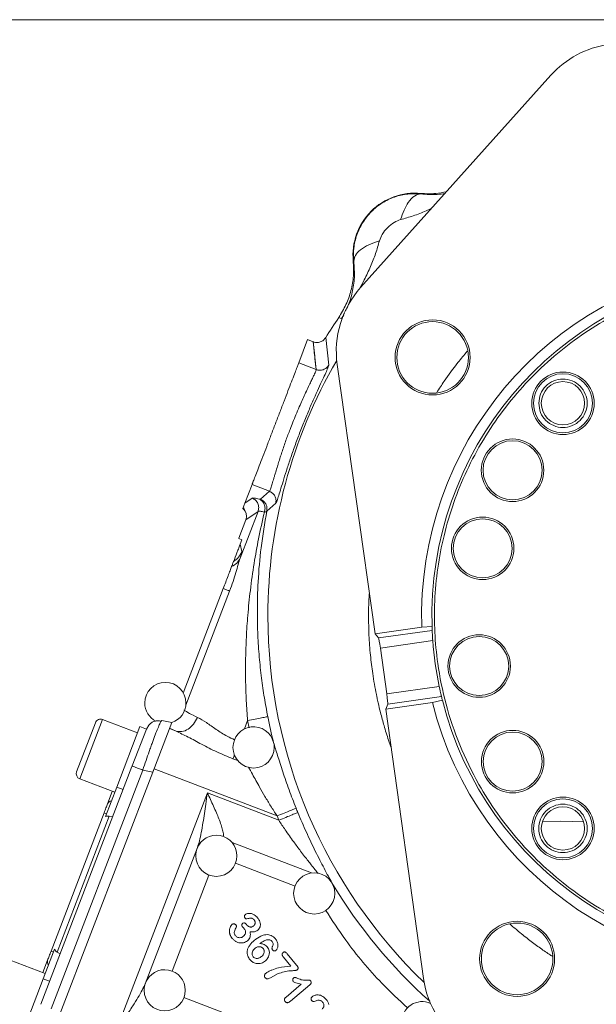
# Model space of a CAD drawing. Header units: inches. Extents: x 0.3 to 33.9, y 0.2 to 21.7.
# Tile 16 of 23: x 20.7 to 24, y 8.7 to 14.4. Entities that reach past the tile are written whole.
import ezdxf

# ---------------------------------------------------------------- set-up
doc = ezdxf.new("R2010")
doc.units = ezdxf.units.IN
doc.header["$MEASUREMENT"] = 0
doc.layers.add('SLD-0', color=7, linetype='Continuous', lineweight=15)
doc.styles.add('SLDTEXTSTYLE0', font='TXT', dxfattribs={"width": 0.75})
doc.dimstyles.new('SLDDIMSTYLE0', dxfattribs={"dimtxt": 0.25, "dimasz": 0.13, "dimexe": 0, "dimexo": 0.0625, "dimgap": 0.0625, "dimtad": 0, "dimtih": 1, "dimtoh": 1, "dimdec": 4, "dimrnd": 1e-09, "dimzin": 12, "dimdsep": 46, "dimtxsty": 'SLDTEXTSTYLE0', "dimsah": 1, "dimcen": 0.09, "dimadec": 0, "dimazin": 3, "dimtfac": 1, "dimtdec": 4, "dimtofl": 0, "dimtmove": 0, "dimatfit": 3, "dimfxl": 1, "dimfrac": 2, "dimtolj": 1, "dimtzin": 12, "dimarcsym": 0})
doc.dimstyles.new('SLDDIMSTYLE1', dxfattribs={"dimtxt": 0.25, "dimasz": 0.13, "dimexe": 0, "dimexo": 0.0625, "dimgap": 0.0625, "dimtad": 0, "dimtih": 1, "dimtoh": 1, "dimdec": 4, "dimrnd": 1e-09, "dimzin": 12, "dimdsep": 46, "dimtxsty": 'SLDTEXTSTYLE0', "dimsah": 1, "dimcen": 0.09, "dimadec": 0, "dimazin": 3, "dimtfac": 1, "dimtdec": 4, "dimtmove": 0, "dimatfit": 0, "dimfxl": 1, "dimfrac": 2, "dimtolj": 1, "dimtzin": 12, "dimarcsym": 0})

# ---------------------------------------------------------------- blocks, each defined once
blk = doc.blocks.new('*D9')
at = {"layer": 'SLD-0'}
for p, q in [((28.133, 10.9058), (28.133, 2.8465)), ((23.803, 6.9007), (23.803, 2.8465)), ((25.4889, 3.0083), (25.4381, 3.0083)), ((25.4381, 3.0083), (25.4381, 2.6114)), ((26.4471, 3.0083), (26.4979, 3.0083)), ((26.4979, 3.0083), (26.4979, 2.6114)), ((23.803, 2.9715), (25.3494, 2.9715)), ((28.133, 2.9715), (26.5867, 2.9715)), ((25.4381, 2.6114), (25.4889, 2.6114)), ((26.4979, 2.6114), (26.4471, 2.6114))]:
    blk.add_line(p, q, dxfattribs=at)
for points in [[(23.803, 2.9715), (23.933, 2.9515), (23.933, 2.9915)], [(28.133, 2.9715), (28.003, 2.9915), (28.003, 2.9515)]]:
    blk.add_solid(points, dxfattribs=at)
at = {"layer": 'SLD-0', "char_height": 0.25, "attachment_point": 1, "style": 'SLDTEXTSTYLE0'}
for s, insert in [('4.33', (25.5432, 3.3813, 0.0039)), ('110.0', (25.5524, 2.9337, 0.0039))]:
    blk.add_mtext(s, dxfattribs=dict(at, insert=insert))
blk = doc.blocks.new('*D10')
at = {"layer": 'SLD-0'}
for p, q in [((25.0977, 14.4261), (17.5523, 14.4261)), ((17.6773, 14.4261), (17.6773, 10.3695)), ((17.1982, 9.9954), (17.1474, 9.9954)), ((17.1474, 9.9954), (17.1474, 9.5986)), ((18.1564, 9.9954), (18.2072, 9.9954)), ((18.2072, 9.9954), (18.2072, 9.5986)), ((17.1474, 9.5986), (17.1982, 9.5986)), ((18.2072, 9.5986), (18.1564, 9.5986)), ((17.6773, 5.4912), (17.6773, 9.5478)), ((23.753, 5.4912), (17.5523, 5.4912))]:
    blk.add_line(p, q, dxfattribs=at)
for points in [[(17.6773, 14.4261), (17.6573, 14.2961), (17.6973, 14.2961)], [(17.6773, 5.4912), (17.6973, 5.6212), (17.6573, 5.6212)]]:
    blk.add_solid(points, dxfattribs=at)
at = {"layer": 'SLD-0', "char_height": 0.25, "attachment_point": 1, "style": 'SLDTEXTSTYLE0'}
for s, insert in [('8.93', (17.2525, 10.3685, 0.0039)), ('226.9', (17.2617, 9.9208, 0.0039))]:
    blk.add_mtext(s, dxfattribs=dict(at, insert=insert))
blk = doc.blocks.new('*D14')
at = {"layer": 'SLD-0'}
for p, q in [((25.053, 10.9058), (25.053, 4.9725)), ((23.803, 6.9007), (23.803, 4.9725)), ((24.0413, 5.1343), (23.9905, 5.1343)), ((23.9905, 5.1343), (23.9905, 4.7374)), ((24.8148, 5.1343), (24.8655, 5.1343)), ((24.8655, 5.1343), (24.8655, 4.7374)), ((23.803, 5.0975), (23.553, 5.0975)), ((25.053, 5.0975), (25.303, 5.0975)), ((23.9905, 4.7374), (24.0413, 4.7374)), ((24.8655, 4.7374), (24.8148, 4.7374))]:
    blk.add_line(p, q, dxfattribs=at)
for points in [[(23.803, 5.0975), (23.673, 5.1175), (23.673, 5.0775)], [(25.053, 5.0975), (25.183, 5.0775), (25.183, 5.1175)]]:
    blk.add_solid(points, dxfattribs=at)
at = {"layer": 'SLD-0', "char_height": 0.25, "attachment_point": 1, "style": 'SLDTEXTSTYLE0'}
for s, insert in [('1.25', (24.0032, 5.5073, -1.4942)), ('31.8', (24.1048, 5.0597, -1.4942))]:
    blk.add_mtext(s, dxfattribs=dict(at, insert=insert))

msp = doc.modelspace()

# ---------------------------------------------------------------- linework, layer by layer
at = {"color": 7, "linetype": 'Continuous', "lineweight": 15}
for p, q in [((22.63657, 12.86624), (23.74514, 14.10272)), ((22.98775, 13.41492), (22.98793, 13.41174)), ((22.59706, 13.02086), (22.59388, 13.02104)), ((22.51788, 12.68947), (22.50913, 12.69214)), ((22.52632, 12.68689), (22.51788, 12.68947)), ((22.27625, 12.42815), (22.32827, 12.56367)), ((22.32827, 12.56367), (22.36083, 12.55117)), ((22.43338, 12.5756), (22.45148, 12.41579)), ((22.37772, 12.3892), (22.36092, 12.55114)), ((22.27625, 12.42815), (22.37772, 12.3892)), ((22.72112, 10.85141), (22.50054, 12.41948)), ((21.96296, 11.612), (22.00426, 11.7196)), ((22.00426, 11.7196), (22.10573, 11.68065)), ((21.96296, 11.612), (22.00466, 11.64155)), ((22.05321, 11.63406), (22.10573, 11.68065)), ((21.95101, 11.58087), (21.96296, 11.612)), ((22.14276, 11.61153), (22.09047, 11.56603)), ((21.9345, 11.29146), (22.03917, 11.56412)), ((22.03917, 11.56412), (21.96809, 11.51375)), ((21.96808, 11.51373), (21.9273, 11.40749)), ((21.96808, 11.51373), (21.97163, 11.51779)), ((21.92673, 11.40604), (21.9273, 11.40749)), ((21.9273, 11.40749), (21.92771, 11.40566)), ((21.94541, 11.39887), (21.92771, 11.40566)), ((21.94541, 11.39887), (21.93522, 11.3723)), ((21.94476, 11.32987), (21.93522, 11.3723)), ((21.60262, 10.50585), (21.83635, 11.11476)), ((22.99309, 10.88967), (23.05302, 10.8928)), ((22.72112, 10.85141), (22.99309, 10.88967)), ((22.74068, 10.8272), (22.72112, 10.85141)), ((23.05381, 10.87125), (22.74068, 10.8272)), ((22.75185, 10.76841), (23.05724, 10.81137)), ((22.78946, 10.501), (22.75185, 10.76841)), ((23.09486, 10.54396), (22.78946, 10.501)), ((23.05479, 10.451), (22.78282, 10.41274)), ((22.78282, 10.41274), (22.79494, 10.44141)), ((22.79494, 10.44141), (23.10808, 10.48546)), ((23.11326, 10.46453), (23.05479, 10.451)), ((23.0034, 8.84468), (22.78282, 10.41274)), ((21.09203, 10.33374), (20.98237, 10.04807)), ((21.33689, 10.27403), (21.13337, 10.35215)), ((21.38854, 10.29697), (21.40259, 10.32029)), ((21.53716, 10.33532), (21.42634, 10.04663)), ((21.4743, 10.34206), (21.47845, 10.34673)), ((21.53716, 10.33532), (21.47845, 10.34673)), ((21.21612, 9.9594), (21.35122, 10.31137)), ((21.30592, 10.08173), (21.38857, 10.29704)), ((21.38857, 10.29704), (21.35122, 10.31137)), ((21.52325, 10.29908), (21.56141, 10.28443)), ((21.52419, 10.30155), (21.56141, 10.28443)), ((20.77359, 8.69496), (21.30473, 10.07863)), ((20.83411, 8.66817), (21.36764, 10.05804)), ((20.88537, 8.63737), (21.42634, 10.04663)), ((21.42634, 10.04663), (21.36764, 10.05804)), ((21.4283, 10.05173), (21.43378, 10.06601)), ((21.43378, 10.06601), (22.14976, 9.79117)), ((21.00077, 10.00673), (21.20429, 9.9286)), ((21.14996, 9.78706), (21.21612, 9.9594)), ((21.16263, 9.86193), (21.19029, 9.93398)), ((21.21169, 8.5387), (21.744, 9.92543)), ((21.21612, 9.9594), (21.25346, 9.94507)), ((21.744, 9.92543), (22.16011, 9.7657)), ((20.83328, 9.00393), (21.14235, 9.80908)), ((21.14235, 9.80908), (21.15635, 9.80371)), ((20.86847, 8.99877), (21.17195, 9.78936)), ((21.1923, 9.78574), (21.17195, 9.78936)), ((22.16011, 9.7657), (22.14976, 9.79117)), ((23.80303, 9.76117), (23.69616, 9.75849)), ((23.93549, 9.75705), (23.80303, 9.76117)), ((21.38148, 8.8136), (21.68624, 9.60752)), ((21.69104, 9.61239), (21.68417, 9.60213)), ((21.97146, 9.1597), (21.97477, 9.15575)), ((20.78751, 8.84286), (20.85367, 9.0152)), ((20.84728, 8.99855), (20.83328, 9.00393)), ((20.88602, 8.98785), (20.86847, 8.99877)), ((20.79934, 8.87366), (20.59582, 8.95178)), ((20.78533, 8.87903), (20.81299, 8.95108)), ((22.2305, 8.9168), (22.18663, 8.96908)), ((22.20955, 8.98831), (22.26413, 8.92327)), ((20.65241, 8.49089), (20.78751, 8.84286)), ((20.78751, 8.84286), (20.82486, 8.82852)), ((22.15614, 8.87287), (22.1114, 8.84823)), ((22.20216, 8.73639), (22.29102, 8.81096)), ((22.34005, 8.80688), (22.22826, 8.71308))]:
    msp.add_line(p, q, dxfattribs=at)
at = {"color": 8, "linetype": 'Continuous', "lineweight": 15}
for p, q in [((22.52632, 12.68689), (22.54232, 12.71842)), ((22.52632, 12.68689), (22.53893, 12.70671)), ((22.5319, 12.695), (22.52632, 12.68689)), ((21.61844, 10.43507), (21.87383, 11.10037)), ((21.13337, 10.35215), (21.00077, 10.00673)), ((21.95961, 10.29716), (21.97821, 10.34561)), ((21.98745, 10.30456), (21.97821, 10.34561)), ((21.9212, 10.11287), (21.89302, 10.12368)), ((21.88827, 9.63609), (22.34973, 9.45895)), ((21.90761, 9.51636), (22.25525, 9.38292)), ((21.75321, 9.44715), (21.53856, 8.88797)), ((21.93436, 8.60756), (21.60699, 8.73322))]:
    msp.add_line(p, q, dxfattribs=at)
at = {"color": 7, "linetype": 'Continuous', "lineweight": 15}
for centre, radius in [((23.05625, 12.46005), 0.2185), ((23.05625, 12.46005), 0.2085), ((23.81559, 12.1932), 0.182), ((23.81559, 12.1932), 0.172), ((23.81559, 12.1932), 0.126), ((23.52202, 11.80343), 0.182), ((23.52202, 11.80343), 0.172), ((23.34768, 11.34858), 0.182), ((23.34768, 11.34858), 0.172), ((23.32759, 10.66357), 0.182), ((23.32759, 10.66357), 0.172), ((23.52247, 10.10729), 0.182), ((23.52247, 10.10729), 0.172), ((23.81559, 9.71833), 0.182), ((23.81559, 9.71833), 0.172), ((23.81559, 9.71833), 0.126), ((23.54874, 8.95899), 0.2185), ((23.54874, 8.95899), 0.2085)]:
    msp.add_circle(centre, radius, dxfattribs=at)
for centre, radius, start, end in [((24.15742, 13.73309), 0.55371, 98.007227, 138.122024), ((22.95363, 13.05517), 0.36137, 84.581053, 185.418947), ((25.05303, 10.95577), 2.061, 14.176726, 181.837727), ((25.05303, 10.95577), 2.001, 14.211256, 181.803198), ((23.04885, 12.49661), 0.55371, 138.122024, 188.007227), ((25.05303, 10.95577), 3.08, 145.683879, 148.269307), ((25.05303, 10.95577), 2.061, 194.176726, 1.837727), ((25.05303, 10.95577), 2.001, 194.211256, 1.803198), ((25.05303, 10.95577), 2.001, 181.803198, 182.420794), ((25.05303, 10.95577), 2.001, 184.138178, 191.876275), ((21.49922, 10.4487), 0.12, 0, 180), ((21.49922, 10.4487), 0.12, 180, 242.667742), ((21.49922, 10.4487), 0.12, 288.327235, 0), ((25.05303, 10.95577), 2.001, 193.593659, 194.211256), ((21.1219, 10.32228), 0.032, 69, 159), ((25.05303, 10.95577), 3.01484, 191.223835, 194.142702), ((22.01327, 10.18982), 0.12, 14.176039, 180), ((22.01327, 10.18982), 0.12, 0, 14.176039), ((22.01327, 10.18982), 0.12, 180, 0), ((21.01224, 10.0366), 0.032, 159, 249), ((21.18755, 9.85053), 0.02741, 95.791557, 155.408286), ((25.05303, 10.95577), 3.00821, 201.857454, 202.360881), ((21.7962, 9.55913), 0.12, 0, 159.015962), ((21.7962, 9.55913), 0.12, 159.015962, 180), ((21.7962, 9.55913), 0.12, 180, 0), ((22.36666, 9.34015), 0.12, 0, 180), ((25.05303, 10.95577), 3.01484, 211.023229, 228.090591), ((22.36666, 9.34015), 0.12, 180, 0), ((20.83914, 8.94288), 0.02741, 162.591714, 222.208443), ((21.49558, 8.77599), 0.12, 0, 159.270642), ((23.55172, 8.92181), 0.55371, 188.007227, 237.892429), ((21.49558, 8.77599), 0.12, 159.270642, 180), ((21.49558, 8.77599), 0.12, 180, 0), ((22.99601, 8.59029), 0.12, 66.2666, 180)]:
    msp.add_arc(centre, radius, start, end, dxfattribs=at)
at = {"color": 8, "linetype": 'Continuous', "lineweight": 15}
for start, end in [(149.80647, 180), (180, 226.207983)]:
    msp.add_arc((25.05303, 10.95577), 2.95632, start, end, dxfattribs=at)
at = {"color": 7, "linetype": 'Continuous', "lineweight": 15}
for centre, major_axis, ratio, start_param, end_param in [((22.74873, 10.76797), (-0.00836, 0.05942), 0.0524078, 4.712389, 6.1959188), ((22.78635, 10.50056), (-0.00836, 0.05942), 0.0524078, 3.2288591, 4.712389), ((21.16259, 9.74461), (0.01643, 0.04279), 0.9163312, 0.1745329, 0.6982225), ((20.89146, 9.0383), (0.01643, 0.04279), 0.9163312, 2.4433702, 2.9670597)]:
    msp.add_ellipse(centre, major_axis=major_axis, ratio=ratio, start_param=start_param, end_param=end_param, dxfattribs=at)
for points, knots in [([(22.59706, 13.02086), (22.59606, 13.0462), (22.59402, 13.09764), (22.61234, 13.17463), (22.64681, 13.24743), (22.69757, 13.31119), (22.7612, 13.36183), (22.8335, 13.3962), (22.91053, 13.41473), (22.96224, 13.41273), (22.98793, 13.41174)], [0, 0, 0, 0, 0.1208069, 0.2452909, 0.3717472, 0.5003162, 0.6278142, 0.7534994, 0.8775117, 1, 1, 1, 1]), ([(23.13733, 13.42477), (23.11637, 13.42048), (23.06705, 13.4104), (23.01671, 13.41327), (22.98775, 13.41492)], [0, 0, 0, 0, 0.4248774, 1, 1, 1, 1]), ([(22.98793, 13.41174), (22.97541, 13.40943), (22.95038, 13.40483), (22.9163, 13.36785), (22.88875, 13.31923), (22.87623, 13.28134), (22.86997, 13.26239)], [0, 0, 0, 0, 0.279863, 0.5595238, 0.7797428, 1, 1, 1, 1]), ([(22.7464, 13.13883), (22.75119, 13.15158), (22.7617, 13.17959), (22.79251, 13.21632), (22.82918, 13.24723), (22.85722, 13.25765), (22.86997, 13.26239)], [0, 0, 0, 0, 0.2276926, 0.4999821, 0.7726415, 1, 1, 1, 1]), ([(22.74638, 13.13884), (22.72492, 13.13163), (22.68202, 13.11721), (22.63405, 13.08738), (22.60236, 13.05429), (22.59879, 13.032), (22.59701, 13.02086)], [0, 0, 0, 0, 0.2502104, 0.5002053, 0.7500852, 1, 1, 1, 1]), ([(22.59388, 13.02104), (22.59516, 12.99215), (22.59773, 12.93436), (22.58243, 12.84863), (22.5544, 12.76617), (22.52422, 12.71682), (22.50913, 12.69214)], [0, 0, 0, 0, 0.2500004, 0.4999912, 0.7499864, 1, 1, 1, 1]), ([(27.01966, 11.23241), (27.02652, 11.17221), (27.04025, 11.05181), (27.03972, 10.86615), (27.02272, 10.67777), (26.9859, 10.48573), (26.92974, 10.29562), (26.85298, 10.10842), (26.75699, 9.92866), (26.64207, 9.75866), (26.51037, 9.60129), (26.36407, 9.45944), (26.2053, 9.33401), (26.02007, 9.21608), (25.80758, 9.11284), (25.5706, 9.03311), (25.35012, 8.98829), (25.14898, 8.96928), (24.96345, 8.96886), (24.77503, 8.98613), (24.58299, 9.02287), (24.39288, 9.07905), (24.20568, 9.15582), (24.02592, 9.2518), (23.85592, 9.36673), (23.69855, 9.49842), (23.5567, 9.64472), (23.43127, 9.80349), (23.31334, 9.98872), (23.2101, 10.20121), (23.13037, 10.43819), (23.08555, 10.65867), (23.06654, 10.85982), (23.06612, 11.04535), (23.08339, 11.23377), (23.12013, 11.4258), (23.17631, 11.61591), (23.25308, 11.80312), (23.34906, 11.98288), (23.46399, 12.15287), (23.59568, 12.31024), (23.74198, 12.45209), (23.90075, 12.57752), (24.08598, 12.69545), (24.29847, 12.79869), (24.53545, 12.87842), (24.75593, 12.92325), (24.95708, 12.94226), (25.14261, 12.94267), (25.33103, 12.9254), (25.52306, 12.88866), (25.71317, 12.83248), (25.90038, 12.75572), (26.08014, 12.65973), (26.25013, 12.54481), (26.4075, 12.41311), (26.54935, 12.26682), (26.67476, 12.10804), (26.79279, 11.92282), (26.89558, 11.71027), (26.97703, 11.47352), (27.0056, 11.31196), (27.01966, 11.23241)], [0, 0, 0, 0, 0.0145635, 0.0291261, 0.0445627, 0.060001, 0.076081, 0.0921626, 0.1085848, 0.1250086, 0.1414308, 0.1578546, 0.1739346, 0.1900163, 0.2105853, 0.2305931, 0.25, 0.2645622, 0.2791261, 0.2945627, 0.310001, 0.326081, 0.3421626, 0.3585848, 0.3750086, 0.3914308, 0.4078546, 0.4239346, 0.4400163, 0.4605853, 0.4805931, 0.5, 0.5145622, 0.5291261, 0.5445627, 0.560001, 0.576081, 0.5921626, 0.6085848, 0.6250086, 0.6414308, 0.6578546, 0.6739346, 0.6900163, 0.7105853, 0.7305931, 0.75, 0.7645622, 0.7791261, 0.7945627, 0.810001, 0.826081, 0.8421626, 0.8585848, 0.8750086, 0.8914308, 0.9078546, 0.9239346, 0.9400163, 0.9605853, 0.9805943, 1, 1, 1, 1]), ([(22.36092, 12.55114), (22.36157, 12.5509), (22.36353, 12.55018), (22.37014, 12.54819), (22.38323, 12.54636), (22.40214, 12.54924), (22.42088, 12.5593), (22.42931, 12.5703), (22.43338, 12.5756)], [0, 0, 0, 0, 0.02541921, 0.07573827, 0.25078026, 0.50073895, 0.75905637, 1, 1, 1, 1]), ([(22.36092, 12.55114), (22.36102, 12.54997), (22.36181, 12.54075), (22.36411, 12.51555), (22.3679, 12.4771), (22.37195, 12.43946), (22.37443, 12.41709), (22.3754, 12.409), (22.37552, 12.40805), (22.37554, 12.40788), (22.37555, 12.4078), (22.37556, 12.40779), (22.37556, 12.40778), (22.37556, 12.40778), (22.37556, 12.40778), (22.37556, 12.40778), (22.37556, 12.40778), (22.37556, 12.40778), (22.37556, 12.40778), (22.37556, 12.40779), (22.37556, 12.4078), (22.37556, 12.40782), (22.37556, 12.40783), (22.37553, 12.40821), (22.37542, 12.40936), (22.3752, 12.4117), (22.37482, 12.41544), (22.37014, 12.46203), (22.36544, 12.50747), (22.36092, 12.55114)], [0, 0, 0, 0, 0.0123698, 0.0969849, 0.2649116, 0.415172, 0.4899349, 0.4982377, 0.4992368, 0.4998227, 0.499962, 0.4999934, 0.4999972, 0.4999995, 0.5, 0.5000002, 0.5000003, 0.5000004, 0.5000011, 0.5000077, 0.5000659, 0.5001366, 0.5001815, 0.5002328, 0.5041814, 0.5121808, 0.5247922, 0.5433328, 1, 1, 1, 1]), ([(23.0802, 12.25544), (23.09455, 12.27757), (23.13335, 12.33742), (23.19313, 12.41767), (23.24007, 12.47434), (23.25833, 12.49639)], [0, 0, 0, 0, 0.26380423, 0.71360803, 1, 1, 1, 1]), ([(22.10573, 11.68065), (22.10712, 11.68279), (22.10995, 11.68716), (22.11612, 11.70587), (22.12183, 11.72465), (22.12601, 11.73869), (22.13066, 11.75451), (22.13592, 11.77241), (22.14298, 11.79631), (22.15067, 11.8218), (22.15961, 11.85079), (22.16808, 11.87751), (22.18209, 11.92047), (22.20078, 11.97493), (22.22265, 12.0341), (22.24242, 12.08393), (22.26055, 12.12783), (22.27892, 12.17061), (22.29636, 12.20987), (22.3133, 12.24697), (22.32968, 12.2819), (22.34443, 12.31269), (22.35644, 12.33786), (22.36766, 12.36185), (22.37647, 12.3817), (22.37731, 12.38677), (22.37772, 12.3892)], [0, 0, 0, 0, 0.0611594, 0.1250327, 0.1487907, 0.1742693, 0.1984105, 0.222516, 0.250079, 0.2912521, 0.3124051, 0.3456391, 0.3750303, 0.4411828, 0.500214, 0.5387944, 0.58053, 0.6254272, 0.6656044, 0.7037643, 0.7503149, 0.7950021, 0.8343752, 0.8752395, 0.9403096, 1, 1, 1, 1]), ([(22.45148, 12.41579), (22.45094, 12.41287), (22.44985, 12.40698), (22.4385, 12.38077), (22.42149, 12.3438), (22.39867, 12.29493), (22.37175, 12.23618), (22.34205, 12.16896), (22.31149, 12.09611), (22.28136, 12.02002), (22.25279, 11.94317), (22.22672, 11.86849), (22.20378, 11.79863), (22.18444, 11.73689), (22.16866, 11.68514), (22.15648, 11.64591), (22.14742, 11.61903), (22.14431, 11.61403), (22.14276, 11.61153)], [0, 0, 0, 0, 0.0625582, 0.1259692, 0.1892721, 0.2512979, 0.3131178, 0.3756135, 0.4380498, 0.4996411, 0.5612608, 0.623835, 0.6862994, 0.7482519, 0.8108097, 0.8736892, 0.9366987, 1, 1, 1, 1]), ([(22.37429, 12.42071), (22.37431, 12.42053), (22.37471, 12.41745), (22.36987, 12.4156), (22.37834, 12.40875), (22.37541, 12.40909), (22.37539, 12.40909)], [0, 0, 0, 0, 0.0449633, 0.7862385, 0.9986235, 1, 1, 1, 1]), ([(22.37772, 12.3892), (22.38464, 12.38737), (22.39848, 12.38371), (22.41995, 12.3877), (22.43902, 12.39832), (22.44733, 12.40996), (22.45148, 12.41579)], [0, 0, 0, 0, 0.2501214, 0.5, 0.7498786, 1, 1, 1, 1]), ([(22.00466, 11.64155), (22.00762, 11.64208), (22.01353, 11.64315), (22.0357, 11.63775), (22.04678, 11.63504)], [0, 0, 0, 0, 0.5000315, 1, 1, 1, 1]), ([(22.14276, 11.61153), (22.14357, 11.61864), (22.14518, 11.63286), (22.13812, 11.65351), (22.12484, 11.67084), (22.1121, 11.67738), (22.10573, 11.68065)], [0, 0, 0, 0, 0.25012136, 0.5, 0.74987864, 1, 1, 1, 1]), ([(21.95101, 11.58087), (21.95579, 11.5759), (21.96503, 11.56629), (21.97158, 11.54789), (21.97287, 11.52994), (21.96964, 11.519), (21.96809, 11.51375)], [0, 0, 0, 0, 0.2784693, 0.5379552, 0.7784604, 1, 1, 1, 1]), ([(21.95343, 11.58739), (21.9551, 11.58416), (21.96108, 11.5726), (21.96395, 11.56486), (21.96601, 11.55928)], [0, 0, 0, 0, 0.2792951, 1, 1, 1, 1]), ([(22.05321, 11.63406), (22.05278, 11.63397), (22.05192, 11.63379), (22.04849, 11.63462), (22.04678, 11.63504)], [0, 0, 0, 0, 0.4982945, 1, 1, 1, 1]), ([(22.07598, 11.55965), (22.07784, 11.56722), (22.08155, 11.58235), (22.07695, 11.60522), (22.06523, 11.62449), (22.05293, 11.63152), (22.04678, 11.63504)], [0, 0, 0, 0, 0.2501665, 0.5, 0.7498335, 1, 1, 1, 1]), ([(22.05321, 11.63406), (22.06023, 11.63037), (22.07424, 11.62299), (22.0869, 11.60428), (22.09248, 11.58454), (22.09114, 11.5722), (22.09047, 11.56603)], [0, 0, 0, 0, 0.2798464, 0.5592817, 0.7796039, 1, 1, 1, 1]), ([(21.97821, 10.34561), (21.97546, 10.38428), (21.96977, 10.46451), (21.96618, 10.58604), (21.96635, 10.70922), (21.97058, 10.83341), (21.97932, 10.96502), (21.99395, 11.1087), (22.01495, 11.25734), (22.0419, 11.40935), (22.06427, 11.50801), (22.07598, 11.55965)], [0, 0, 0, 0, 0.0933426, 0.1936567, 0.2934677, 0.3919271, 0.4963013, 0.6163168, 0.7472531, 0.8677275, 1, 1, 1, 1]), ([(22.09047, 11.56603), (22.07831, 11.49516), (22.05511, 11.35989), (22.03843, 11.16162), (22.03381, 10.99171), (22.03732, 10.84499), (22.04555, 10.71815), (22.05852, 10.5958), (22.07496, 10.47997), (22.08902, 10.40524), (22.09584, 10.36895)], [0, 0, 0, 0, 0.1849415, 0.352993, 0.504415, 0.6111551, 0.7168145, 0.8166585, 0.9109504, 1, 1, 1, 1]), ([(22.07598, 11.55965), (22.06756, 11.56155), (22.04797, 11.56597), (22.04236, 11.56479), (22.03917, 11.56412)], [0, 0, 0, 0, 0.430264, 1, 1, 1, 1]), ([(22.07598, 11.55965), (22.07993, 11.56035), (22.08558, 11.56135), (22.08924, 11.5639), (22.09007, 11.56533), (22.09047, 11.56603)], [0, 0, 0, 0, 0.5418037, 0.77700227, 1, 1, 1, 1]), ([(21.89648, 11.27138), (21.90269, 11.28759), (21.91054, 11.30804), (21.92411, 11.34335), (21.93008, 11.3589), (21.93283, 11.36609), (21.93412, 11.36946), (21.93476, 11.37113), (21.93507, 11.37192), (21.93522, 11.3723)], [0, 0, 0, 0, 0.7352702, 0.9278185, 0.9777453, 0.9917196, 0.9963595, 0.9982589, 1, 1, 1, 1]), ([(21.87383, 11.10037), (21.88063, 11.1189), (21.89404, 11.15538), (21.91008, 11.20793), (21.92329, 11.25537), (21.93084, 11.27969), (21.9345, 11.29146)], [0, 0, 0, 0, 0.26530274, 0.52265056, 0.7687647, 1, 1, 1, 1]), ([(21.88545, 11.2427), (21.89625, 11.2488), (21.91787, 11.261), (21.92896, 11.28131), (21.9345, 11.29146)], [0, 0, 0, 0, 0.4998843, 1, 1, 1, 1]), ([(21.9345, 11.29146), (21.93769, 11.30159), (21.94407, 11.32185), (21.94453, 11.3272), (21.94476, 11.32987)], [0, 0, 0, 0, 0.49997618, 1, 1, 1, 1]), ([(21.83635, 11.11476), (21.84592, 11.13969), (21.85998, 11.17631), (21.87654, 11.21944), (21.8825, 11.23496), (21.88546, 11.24269)], [0, 0, 0, 0, 0.5173918, 0.7599354, 1, 1, 1, 1]), ([(21.88546, 11.24269), (21.88826, 11.24997), (21.89385, 11.26455), (21.8956, 11.26911), (21.89648, 11.27138)], [0, 0, 0, 0, 0.4999895, 1, 1, 1, 1]), ([(22.81433, 10.18876), (22.80933, 10.20304), (22.79453, 10.24528), (22.77385, 10.31324), (22.75417, 10.38586), (22.74224, 10.43578), (22.73579, 10.46477), (22.73286, 10.47837), (22.73066, 10.48886), (22.72107, 10.53546), (22.70723, 10.61408), (22.69294, 10.72944), (22.68454, 10.84222), (22.68261, 10.96083), (22.68387, 11.04264), (22.68767, 11.08587), (22.68785, 11.08789)], [0, 0, 0, 0, 0.0496555, 0.1468649, 0.2330634, 0.2965594, 0.3152901, 0.3305143, 0.3422314, 0.3504413, 0.4866824, 0.6040374, 0.7318484, 0.8576053, 0.99333, 1, 1, 1, 1]), ([(23.05724, 10.81137), (23.05677, 10.81813), (23.05584, 10.83166), (23.05482, 10.8497), (23.05415, 10.86333), (23.05388, 10.86972), (23.05383, 10.87091), (23.05381, 10.87125)], [0, 0, 0, 0, 0.2280821, 0.4561611, 0.6842319, 0.9116683, 1, 1, 1, 1]), ([(23.10808, 10.48546), (23.10779, 10.48668), (23.1072, 10.48911), (23.10445, 10.50065), (23.10079, 10.51658), (23.09739, 10.53201), (23.09543, 10.54129), (23.09486, 10.54396)], [0, 0, 0, 0, 0.2263745, 0.4527247, 0.6797187, 0.907566, 1, 1, 1, 1]), ([(21.68663, 10.36473), (21.66995, 10.37279), (21.63388, 10.39024), (21.61685, 10.40118), (21.60769, 10.40706)], [0, 0, 0, 0, 0.4622348, 1, 1, 1, 1]), ([(21.47435, 10.34221), (21.46794, 10.34362), (21.45514, 10.34642), (21.43565, 10.34321), (21.41729, 10.33501), (21.40739, 10.32518), (21.40247, 10.32029)], [0, 0, 0, 0, 0.2526516, 0.503903, 0.7531329, 1, 1, 1, 1]), ([(21.56141, 10.28443), (21.57277, 10.28256), (21.59549, 10.27883), (21.63231, 10.29433), (21.66535, 10.32362), (21.67953, 10.35102), (21.68663, 10.36473)], [0, 0, 0, 0, 0.2501612, 0.5, 0.7498388, 1, 1, 1, 1]), ([(21.89302, 10.12368), (21.86119, 10.13677), (21.79835, 10.16262), (21.71125, 10.20735), (21.63183, 10.25104), (21.58441, 10.27353), (21.56141, 10.28443)], [0, 0, 0, 0, 0.2642629, 0.5217633, 0.7680811, 1, 1, 1, 1]), ([(22.26107, 9.83581), (22.24704, 9.87178), (22.21895, 9.94375), (22.18262, 10.04895), (22.15136, 10.14728), (22.13685, 10.19511), (22.12956, 10.21913)], [0, 0, 0, 0, 0.2486715, 0.4976862, 0.7477144, 1, 1, 1, 1]), ([(21.68624, 9.60752), (21.69037, 9.62024), (21.6993, 9.64776), (21.70912, 9.69646), (21.71845, 9.74956), (21.72692, 9.80473), (21.73536, 9.86311), (21.74095, 9.90341), (21.744, 9.92543)], [0, 0, 0, 0, 0.1340553, 0.29019, 0.4651307, 0.632249, 0.7990344, 1, 1, 1, 1]), ([(22.27102, 9.81133), (22.28741, 9.77262), (22.32022, 9.69511), (22.36424, 9.60292), (22.39893, 9.53402), (22.42463, 9.48476), (22.44889, 9.4396), (22.46273, 9.41423), (22.46943, 9.40196)], [0, 0, 0, 0, 0.2481634, 0.4968441, 0.6243323, 0.747263, 0.8777304, 1, 1, 1, 1]), ([(21.9625, 9.19721), (21.96168, 9.19843), (21.96001, 9.20095), (21.9594, 9.20592), (21.96013, 9.21062), (21.96244, 9.21455), (21.96431, 9.21633), (21.9653, 9.21726)], [0, 0, 0, 0, 0.1948868, 0.3998509, 0.6540875, 0.8192268, 1, 1, 1, 1]), ([(21.97465, 9.19144), (21.97378, 9.19129), (21.97196, 9.191), (21.96884, 9.19195), (21.96552, 9.19395), (21.96355, 9.19608), (21.9625, 9.19721)], [0, 0, 0, 0, 0.18552459, 0.38664989, 0.67394314, 1, 1, 1, 1]), ([(21.9653, 9.21726), (21.96759, 9.21878), (21.97285, 9.22227), (21.98542, 9.22475), (22.00087, 9.22336), (22.02022, 9.21511), (22.03044, 9.20476), (22.03678, 9.19835)], [0, 0, 0, 0, 0.1014199, 0.2327869, 0.4654967, 0.6687952, 1, 1, 1, 1]), ([(22.01587, 9.18542), (22.01347, 9.18802), (22.00967, 9.19212), (22.00286, 9.19548), (21.99878, 9.19622), (21.99665, 9.19621), (21.99628, 9.1962), (21.99562, 9.19618), (21.99421, 9.19609), (21.991, 9.19572), (21.98427, 9.19433), (21.9785, 9.1926), (21.97465, 9.19144)], [0, 0, 0, 0, 0.2315505, 0.3667324, 0.4957741, 0.5016497, 0.5076209, 0.5198525, 0.5454894, 0.601575, 0.7336841, 1, 1, 1, 1]), ([(22.01369, 9.15088), (22.0154, 9.15255), (22.01877, 9.15584), (22.02152, 9.16212), (22.02258, 9.16837), (22.02198, 9.17442), (22.01975, 9.18028), (22.0172, 9.18366), (22.01587, 9.18542)], [0, 0, 0, 0, 0.184075, 0.3626386, 0.5206614, 0.6725268, 0.8290058, 1, 1, 1, 1]), ([(22.03678, 9.19835), (22.04053, 9.1933), (22.04771, 9.18366), (22.05237, 9.16858), (22.05303, 9.15595), (22.05099, 9.14525), (22.04604, 9.13471), (22.04022, 9.12908), (22.03727, 9.12622)], [0, 0, 0, 0, 0.2329195, 0.4450734, 0.575609, 0.7005291, 0.8478361, 1, 1, 1, 1]), ([(21.88875, 9.07779), (21.88592, 9.08151), (21.88044, 9.08872), (21.87691, 9.09715), (21.87564, 9.10134), (21.87564, 9.10134), (21.87564, 9.10134), (21.87564, 9.10134), (21.87564, 9.10135), (21.87564, 9.10136), (21.87563, 9.10138), (21.87562, 9.10143), (21.87559, 9.10152), (21.87553, 9.10171), (21.87543, 9.10208), (21.87521, 9.10281), (21.87481, 9.10428), (21.8741, 9.1072), (21.87303, 9.113), (21.87222, 9.12467), (21.87496, 9.13896), (21.88061, 9.15164), (21.88537, 9.15686), (21.88715, 9.15881)], [0, 0, 0, 0, 0.1581142, 0.3065783, 0.3065856, 0.3065929, 0.3066075, 0.3066368, 0.3066953, 0.3068123, 0.3070464, 0.3075144, 0.30845, 0.3103202, 0.3140558, 0.321508, 0.336339, 0.3657237, 0.42352, 0.53637, 0.7609236, 0.9107003, 1, 1, 1, 1]), ([(21.91039, 9.15657), (21.90926, 9.15774), (21.90707, 9.16001), (21.90236, 9.16244), (21.89703, 9.16323), (21.89148, 9.16195), (21.88864, 9.15989), (21.88715, 9.15881)], [0, 0, 0, 0, 0.186259, 0.3605065, 0.6001631, 0.7905065, 1, 1, 1, 1]), ([(21.91206, 9.14334), (21.9078, 9.13531), (21.90249, 9.1253), (21.90044, 9.11191), (21.90138, 9.10533), (21.90399, 9.09911), (21.90671, 9.09554), (21.90813, 9.09368)], [0, 0, 0, 0, 0.5025326, 0.6268266, 0.7501529, 0.8690767, 1, 1, 1, 1]), ([(21.91039, 9.15657), (21.91101, 9.15571), (21.91225, 9.15396), (21.91326, 9.15059), (21.91347, 9.1475), (21.91291, 9.14497), (21.91234, 9.14388), (21.91206, 9.14334)], [0, 0, 0, 0, 0.2234623, 0.4525364, 0.7403635, 0.8713304, 1, 1, 1, 1]), ([(21.94863, 9.14517), (21.94717, 9.14718), (21.94509, 9.15006), (21.9442, 9.15454), (21.94445, 9.15803), (21.94603, 9.16181), (21.94818, 9.16389), (21.94932, 9.16498)], [0, 0, 0, 0, 0.327446, 0.4674641, 0.6025184, 0.7905799, 1, 1, 1, 1]), ([(21.9589, 9.13454), (21.95753, 9.13602), (21.95558, 9.13815), (21.9532, 9.14047), (21.95113, 9.14252), (21.94973, 9.144), (21.94863, 9.14517)], [0, 0, 0, 0, 0.4088101, 0.5852968, 0.6756429, 1, 1, 1, 1]), ([(21.94932, 9.16498), (21.95062, 9.16589), (21.95313, 9.16764), (21.95738, 9.16822), (21.96107, 9.1676), (21.96618, 9.16538), (21.96921, 9.16212), (21.97146, 9.1597)], [0, 0, 0, 0, 0.183693, 0.3544296, 0.4858895, 0.6196869, 1, 1, 1, 1]), ([(21.9542, 9.09038), (21.95746, 9.0935), (21.96217, 9.09802), (21.96579, 9.10567), (21.96713, 9.11143), (21.96715, 9.11736), (21.9653, 9.12563), (21.96151, 9.1309), (21.9589, 9.13454)], [0, 0, 0, 0, 0.2665472, 0.3851464, 0.5000893, 0.6176521, 0.7365703, 1, 1, 1, 1]), ([(21.97477, 9.15575), (21.97784, 9.15271), (21.98235, 9.14826), (21.98997, 9.14516), (21.99532, 9.1441), (22.00033, 9.14426), (22.00675, 9.14587), (22.01086, 9.14884), (22.01369, 9.15088)], [0, 0, 0, 0, 0.2902159, 0.4258289, 0.5542972, 0.6590578, 0.7654137, 1, 1, 1, 1]), ([(21.99317, 9.11731), (21.99399, 9.11197), (21.99553, 9.1019), (21.9935, 9.08724), (21.98778, 9.0743), (21.98122, 9.0679), (21.97789, 9.06466)], [0, 0, 0, 0, 0.2797689, 0.527163, 0.7601607, 1, 1, 1, 1]), ([(22.03727, 9.12622), (22.03383, 9.12367), (22.02791, 9.11928), (22.01277, 9.1148), (22.00142, 9.11625), (21.99317, 9.11731)], [0, 0, 0, 0, 0.2737009, 0.4716358, 1, 1, 1, 1]), ([(23.756, 8.97236), (23.74897, 8.97691), (23.73235, 8.98766), (23.70616, 9.00572), (23.67667, 9.02651), (23.64608, 9.04891), (23.6144, 9.07293), (23.5817, 9.09863), (23.55154, 9.12331), (23.52703, 9.14389), (23.51387, 9.15547), (23.5087, 9.16002)], [0, 0, 0, 0, 0.0808409, 0.1910469, 0.3071706, 0.4292097, 0.5571618, 0.6910242, 0.8307938, 0.9334444, 1, 1, 1, 1]), ([(21.97789, 9.06466), (21.97422, 9.06198), (21.96689, 9.05663), (21.95089, 9.0512), (21.9323, 9.05092), (21.91424, 9.05696), (21.89988, 9.06585), (21.89252, 9.07375), (21.88875, 9.07779)], [0, 0, 0, 0, 0.1354021, 0.2706402, 0.499547, 0.6778539, 0.8349031, 1, 1, 1, 1]), ([(21.90813, 9.09368), (21.91017, 9.0916), (21.91426, 9.08744), (21.92268, 9.08341), (21.9328, 9.08172), (21.94432, 9.08347), (21.95087, 9.08806), (21.9542, 9.09038)], [0, 0, 0, 0, 0.1693519, 0.3396967, 0.5364222, 0.7651193, 1, 1, 1, 1]), ([(21.99165, 8.95517), (21.98696, 8.96172), (21.97928, 8.97247), (21.97516, 8.9905), (21.97579, 9.00697), (21.98128, 9.0237), (21.99405, 9.04533), (22.00797, 9.05815), (22.01731, 9.06676)], [0, 0, 0, 0, 0.18488897, 0.30326364, 0.42164133, 0.56382845, 0.70730232, 1, 1, 1, 1]), ([(22.01731, 9.06676), (22.0294, 9.0759), (22.04989, 9.09139), (22.08013, 9.10061), (22.10112, 9.09995), (22.11591, 9.09544), (22.12925, 9.08734), (22.13632, 9.07974), (22.13999, 9.0758)], [0, 0, 0, 0, 0.3261118, 0.5528481, 0.6664673, 0.7762477, 0.8838468, 1, 1, 1, 1]), ([(22.09381, 9.07053), (22.08729, 9.06871), (22.07121, 9.06423), (22.05784, 9.05412), (22.04989, 9.04811)], [0, 0, 0, 0, 0.4054954, 1, 1, 1, 1]), ([(22.1207, 9.06095), (22.11898, 9.06265), (22.11546, 9.06613), (22.10861, 9.06913), (22.10128, 9.07081), (22.09632, 9.07062), (22.09381, 9.07053)], [0, 0, 0, 0, 0.2427539, 0.4987099, 0.7457634, 1, 1, 1, 1]), ([(22.12325, 9.03154), (22.12416, 9.03345), (22.12596, 9.03721), (22.12709, 9.04446), (22.12615, 9.05305), (22.12253, 9.05831), (22.1207, 9.06095)], [0, 0, 0, 0, 0.20164869, 0.39713857, 0.69612269, 1, 1, 1, 1]), ([(22.13999, 9.0758), (22.14404, 9.0702), (22.15244, 9.05858), (22.15594, 9.04092), (22.15455, 9.02738), (22.15178, 9.01946), (22.14821, 9.01306), (22.1452, 9.01013), (22.14375, 9.00872)], [0, 0, 0, 0, 0.2789698, 0.5790655, 0.7047589, 0.8297043, 0.9181146, 1, 1, 1, 1]), ([(22.01132, 8.97071), (22.00952, 8.97327), (22.00597, 8.97833), (22.00418, 8.98906), (22.00649, 9.00051), (22.01268, 9.01191), (22.01877, 9.01764), (22.02196, 9.02063)], [0, 0, 0, 0, 0.16351473, 0.32409534, 0.55949811, 0.76982459, 1, 1, 1, 1]), ([(22.02196, 9.02063), (22.02622, 9.02362), (22.03265, 9.02813), (22.04292, 9.03014), (22.05197, 9.02983), (22.06143, 9.02659), (22.06652, 9.02161), (22.06883, 9.01935)], [0, 0, 0, 0, 0.2955986, 0.445759, 0.5932088, 0.8155459, 1, 1, 1, 1]), ([(22.04989, 9.04811), (22.05658, 9.04761), (22.06783, 9.04678), (22.08239, 9.03934), (22.08885, 9.0326), (22.09218, 9.02913)], [0, 0, 0, 0, 0.41651, 0.7003856, 1, 1, 1, 1]), ([(22.06883, 9.01935), (22.07004, 9.01772), (22.07244, 9.0145), (22.07486, 9.00814), (22.07578, 9.00056), (22.07401, 8.9912), (22.06883, 8.9812), (22.0628, 8.97555), (22.0596, 8.97255)], [0, 0, 0, 0, 0.1137629, 0.2253914, 0.3789264, 0.5376741, 0.7547114, 1, 1, 1, 1]), ([(22.09218, 9.02913), (22.09491, 9.02542), (22.10028, 9.01814), (22.10523, 9.00346), (22.10572, 8.98737), (22.10105, 8.97137), (22.09329, 8.95766), (22.08567, 8.95041), (22.08183, 8.94675)], [0, 0, 0, 0, 0.1487375, 0.292347, 0.4957146, 0.660379, 0.8285359, 1, 1, 1, 1]), ([(22.12425, 9.01063), (22.1234, 9.01182), (22.1217, 9.01419), (22.12026, 9.01916), (22.1202, 9.02532), (22.12222, 9.02943), (22.12325, 9.03154)], [0, 0, 0, 0, 0.1948465, 0.3905068, 0.687745, 1, 1, 1, 1]), ([(22.12425, 9.01063), (22.12505, 9.0098), (22.1266, 9.00818), (22.12952, 9.00653), (22.13275, 9.00564), (22.13638, 9.00554), (22.14031, 9.00632), (22.1426, 9.00792), (22.14375, 9.00872)], [0, 0, 0, 0, 0.1589275, 0.3087633, 0.4585547, 0.6173565, 0.8084687, 1, 1, 1, 1]), ([(22.18529, 8.99567), (22.18657, 8.99663), (22.18887, 8.9984), (22.1924, 8.99952), (22.19515, 8.99946), (22.19704, 8.9989), (22.19864, 8.99809), (22.20066, 8.99689), (22.20458, 8.9939), (22.20749, 8.99064), (22.20955, 8.98831)], [0, 0, 0, 0, 0.1629838, 0.2963433, 0.3694068, 0.4421863, 0.4957771, 0.5534171, 0.6821664, 1, 1, 1, 1]), ([(22.08183, 8.94675), (22.07486, 8.94198), (22.06328, 8.93404), (22.04396, 8.93038), (22.02532, 8.93192), (22.00646, 8.93987), (21.99637, 8.95029), (21.99165, 8.95517)], [0, 0, 0, 0, 0.2479973, 0.4119416, 0.572253, 0.7994253, 1, 1, 1, 1]), ([(22.0596, 8.97255), (22.0547, 8.96898), (22.04761, 8.96383), (22.03652, 8.96117), (22.02791, 8.96107), (22.01859, 8.96357), (22.01375, 8.96832), (22.01132, 8.97071)], [0, 0, 0, 0, 0.3337815, 0.4822278, 0.6272042, 0.8127049, 1, 1, 1, 1]), ([(22.18663, 8.96908), (22.18444, 8.97194), (22.18137, 8.97594), (22.17944, 8.98195), (22.17925, 8.98557), (22.17994, 8.98858), (22.18161, 8.99213), (22.18379, 8.99422), (22.18529, 8.99567)], [0, 0, 0, 0, 0.3523562, 0.4925777, 0.6174293, 0.7051554, 0.795778, 1, 1, 1, 1]), ([(22.0859, 8.87609), (22.09164, 8.87992), (22.1022, 8.88697), (22.12657, 8.89725), (22.16824, 8.91117), (22.20622, 8.9146), (22.2305, 8.9168)], [0, 0, 0, 0, 0.1358282, 0.2502732, 0.5208167, 1, 1, 1, 1]), ([(22.26636, 8.89493), (22.26546, 8.89433), (22.26345, 8.89299), (22.25842, 8.8915), (22.24611, 8.89008), (22.21068, 8.89024), (22.17943, 8.88029), (22.15614, 8.87287)], [0, 0, 0, 0, 0.0286445, 0.0637165, 0.1377778, 0.35762, 1, 1, 1, 1]), ([(22.26413, 8.92327), (22.26672, 8.91995), (22.27029, 8.91538), (22.27258, 8.90861), (22.27269, 8.90478), (22.27182, 8.90181), (22.27004, 8.8984), (22.26787, 8.89636), (22.26636, 8.89493)], [0, 0, 0, 0, 0.3835495, 0.5276707, 0.6501292, 0.7284081, 0.8109609, 1, 1, 1, 1]), ([(22.08052, 8.84925), (22.07948, 8.85067), (22.07749, 8.85339), (22.0763, 8.85815), (22.07655, 8.86271), (22.07815, 8.86728), (22.08129, 8.8719), (22.08429, 8.87462), (22.0859, 8.87609)], [0, 0, 0, 0, 0.16901217, 0.32474194, 0.46422726, 0.60785217, 0.78877343, 1, 1, 1, 1]), ([(22.1114, 8.84823), (22.10842, 8.84672), (22.10323, 8.8441), (22.09618, 8.84227), (22.09098, 8.84254), (22.08711, 8.84381), (22.08352, 8.84605), (22.08155, 8.84815), (22.08052, 8.84925)], [0, 0, 0, 0, 0.293474, 0.5125859, 0.63106466, 0.74703722, 0.86783799, 1, 1, 1, 1]), ([(22.2439, 8.82837), (22.24306, 8.8296), (22.24138, 8.83208), (22.24087, 8.83625), (22.24122, 8.83989), (22.24217, 8.84294), (22.24375, 8.84567), (22.24526, 8.84712), (22.24602, 8.84785)], [0, 0, 0, 0, 0.204238, 0.4118446, 0.5664483, 0.711302, 0.8533664, 1, 1, 1, 1]), ([(22.29102, 8.81096), (22.28039, 8.81353), (22.2663, 8.81694), (22.25032, 8.82303), (22.24573, 8.82684), (22.2439, 8.82837)], [0, 0, 0, 0, 0.6490396, 0.8594766, 1, 1, 1, 1]), ([(22.24602, 8.84785), (22.24695, 8.84856), (22.24868, 8.84988), (22.2518, 8.85109), (22.2541, 8.85122), (22.25541, 8.85101), (22.25583, 8.85093), (22.25664, 8.85076), (22.25856, 8.85024), (22.26362, 8.84848), (22.26804, 8.84648), (22.2713, 8.84501)], [0, 0, 0, 0, 0.1277878, 0.2396024, 0.3640129, 0.3747752, 0.3861001, 0.4104564, 0.4660997, 0.6056551, 1, 1, 1, 1]), ([(22.2713, 8.84501), (22.27978, 8.84151), (22.29626, 8.83471), (22.31792, 8.8345), (22.33188, 8.83533), (22.33891, 8.83628), (22.34296, 8.83372), (22.34458, 8.83191), (22.3455, 8.83088)], [0, 0, 0, 0, 0.3531171, 0.6862849, 0.8202869, 0.9059116, 0.9462925, 1, 1, 1, 1]), ([(22.34005, 8.80688), (22.3423, 8.80902), (22.34552, 8.81207), (22.34801, 8.81718), (22.34881, 8.82056), (22.34883, 8.82356), (22.34811, 8.82711), (22.34656, 8.82936), (22.3455, 8.83088)], [0, 0, 0, 0, 0.3335369, 0.4766215, 0.611628, 0.7072032, 0.8011892, 1, 1, 1, 1]), ([(21.21169, 8.5387), (21.22152, 8.55322), (21.2383, 8.57798), (21.26373, 8.61584), (21.28668, 8.65034), (21.31298, 8.69066), (21.33898, 8.73221), (21.36427, 8.77497), (21.37604, 8.80139), (21.38148, 8.8136)], [0, 0, 0, 0, 0.1584988, 0.2703698, 0.4130109, 0.5348882, 0.7098913, 0.8659742, 1, 1, 1, 1]), ([(22.19744, 8.70991), (22.1961, 8.71181), (22.19416, 8.71459), (22.19321, 8.71895), (22.1932, 8.7224), (22.19404, 8.72607), (22.19665, 8.73124), (22.19991, 8.73428), (22.20216, 8.73639)], [0, 0, 0, 0, 0.2257259, 0.3302715, 0.4351056, 0.5644615, 0.6984806, 1, 1, 1, 1]), ([(22.22826, 8.71308), (22.22558, 8.71099), (22.22082, 8.70727), (22.21379, 8.70428), (22.20828, 8.70377), (22.20414, 8.70465), (22.20043, 8.70676), (22.19847, 8.70883), (22.19744, 8.70991)], [0, 0, 0, 0, 0.29008948, 0.51576854, 0.64149474, 0.75703544, 0.87230132, 1, 1, 1, 1]), ([(22.35153, 8.71684), (22.3506, 8.71811), (22.34881, 8.72059), (22.3478, 8.72482), (22.34796, 8.72872), (22.34909, 8.73224), (22.35116, 8.73552), (22.35311, 8.73732), (22.35414, 8.73826)], [0, 0, 0, 0, 0.1938685, 0.3758745, 0.5254319, 0.6727433, 0.8280037, 1, 1, 1, 1]), ([(22.38742, 8.71809), (22.38068, 8.71556), (22.37191, 8.71227), (22.36157, 8.711), (22.3574, 8.71208), (22.3543, 8.71386), (22.35249, 8.71581), (22.35153, 8.71684)], [0, 0, 0, 0, 0.5596665, 0.7273954, 0.7940939, 0.8909713, 1, 1, 1, 1]), ([(22.35414, 8.73826), (22.35666, 8.74009), (22.36192, 8.7439), (22.37396, 8.74847), (22.38794, 8.75011), (22.40337, 8.7471), (22.42, 8.73971), (22.42967, 8.72965), (22.4357, 8.72339)], [0, 0, 0, 0, 0.101312, 0.2106734, 0.4164252, 0.5499616, 0.7198612, 1, 1, 1, 1]), ([(22.38742, 8.71809), (22.39015, 8.71826), (22.3954, 8.71858), (22.40305, 8.7168), (22.40998, 8.71313), (22.4136, 8.70934), (22.41547, 8.70737)], [0, 0, 0, 0, 0.260798, 0.501148, 0.741783, 1, 1, 1, 1]), ([(22.4357, 8.72339), (22.43946, 8.71862), (22.44652, 8.70964), (22.45058, 8.69898), (22.45248, 8.69398)], [0, 0, 0, 0, 0.5316691, 1, 1, 1, 1]), ([(22.41547, 8.70737), (22.41739, 8.70468), (22.42116, 8.69939), (22.42297, 8.69085), (22.42258, 8.68352), (22.42072, 8.67743), (22.41747, 8.67166), (22.41422, 8.6686), (22.41256, 8.66703)], [0, 0, 0, 0, 0.2184052, 0.4283227, 0.5652972, 0.7041062, 0.8488831, 1, 1, 1, 1])]:
    msp.add_open_spline(points, degree=3, knots=knots, dxfattribs=at)
at = {"color": 8, "linetype": 'Continuous', "lineweight": 15}
for points, knots in [([(22.98793, 13.41174), (23.02065, 13.40906), (23.07134, 13.40493), (23.11355, 13.41231), (23.12851, 13.41493)], [0, 0, 0, 0, 0.645523, 1, 1, 1, 1]), ([(22.86997, 13.26239), (22.89452, 13.26932), (22.94538, 13.28367), (23.00557, 13.30738), (23.04085, 13.32424), (23.05196, 13.32956)], [0, 0, 0, 0, 0.389949, 0.8077633, 1, 1, 1, 1]), ([(22.62966, 12.85831), (22.63938, 12.87622), (22.66273, 12.91924), (22.69476, 12.9882), (22.72525, 13.06334), (22.73951, 13.11425), (22.7464, 13.13883)], [0, 0, 0, 0, 0.2027514, 0.4870665, 0.7523811, 1, 1, 1, 1]), ([(22.54969, 12.73294), (22.55427, 12.74154), (22.57138, 12.77366), (22.58924, 12.83712), (22.6037, 12.92244), (22.59924, 12.98851), (22.59706, 13.02086)], [0, 0, 0, 0, 0.1118302, 0.4177118, 0.7148716, 1, 1, 1, 1]), ([(21.36764, 10.05804), (21.37401, 10.07689), (21.38649, 10.11379), (21.40228, 10.15885), (21.41456, 10.19323), (21.42691, 10.22718), (21.44115, 10.26513), (21.45587, 10.30248), (21.46675, 10.32753), (21.47284, 10.34045), (21.47425, 10.342), (21.4743, 10.34206)], [0, 0, 0, 0, 0.13964307, 0.2733045, 0.34768441, 0.4214932, 0.56730681, 0.71312411, 0.86111612, 0.99477951, 1, 1, 1, 1]), ([(21.68663, 10.36473), (21.70338, 10.35529), (21.73697, 10.33636), (21.7945, 10.29503), (21.84953, 10.25842), (21.88836, 10.24109), (21.90302, 10.23454)], [0, 0, 0, 0, 0.2766369, 0.5547021, 0.8318598, 1, 1, 1, 1]), ([(21.89302, 10.12368), (21.895, 10.12884), (21.89745, 10.13522), (21.90124, 10.14509), (21.90197, 10.14699)], [0, 0, 0, 0, 0.8077113, 1, 1, 1, 1]), ([(22.14976, 9.79117), (22.13731, 9.81065), (22.1131, 9.84853), (22.07934, 9.90454), (22.05074, 9.95396), (22.02683, 9.99675), (22.00425, 10.0383), (21.99168, 10.06195), (21.98452, 10.07542)], [0, 0, 0, 0, 0.194428, 0.3778959, 0.5556189, 0.6902433, 0.8235181, 1, 1, 1, 1]), ([(21.744, 9.92543), (21.74997, 9.91257), (21.76189, 9.88691), (21.77976, 9.84787), (21.79629, 9.81042), (21.81163, 9.7736), (21.82428, 9.73996), (21.83365, 9.70818), (21.83878, 9.6847), (21.83702, 9.67446), (21.83652, 9.67156)], [0, 0, 0, 0, 0.14058342, 0.28052449, 0.42862172, 0.5554827, 0.69639496, 0.81800515, 0.94852128, 1, 1, 1, 1]), ([(22.39001, 9.45547), (22.38965, 9.45592), (22.38356, 9.46338), (22.36993, 9.48021), (22.35063, 9.50431), (22.33036, 9.52992), (22.30948, 9.55675), (22.28138, 9.59358), (22.24347, 9.6447), (22.20095, 9.70467), (22.17249, 9.7472), (22.16011, 9.7657)], [0, 0, 0, 0, 0.0054886, 0.0910536, 0.1861852, 0.2652747, 0.3547805, 0.4547469, 0.6235685, 0.8362333, 1, 1, 1, 1]), ([(22.91019, 8.67318), (22.85953, 8.7206), (22.72911, 8.84267), (22.5686, 9.03395), (22.47071, 9.18402), (22.4325, 9.2426)], [0, 0, 0, 0, 0.2791634, 0.7186399, 1, 1, 1, 1])]:
    msp.add_open_spline(points, degree=3, knots=knots, dxfattribs=at)
at = {"color": 7, "linetype": 'Continuous', "lineweight": 15}
for points in [[(22.00426, 11.7196), (22.00519, 11.72201), (22.00703, 11.72682), (22.0159, 11.74991), (22.02888, 11.78373), (22.04596, 11.82821), (22.06639, 11.88145), (22.08949, 11.94162), (22.11441, 12.00654), (22.14026, 12.07387), (22.1661, 12.14121), (22.19102, 12.20612), (22.21412, 12.26629), (22.23456, 12.31954), (22.25163, 12.36402), (22.26461, 12.39784), (22.27348, 12.42093), (22.27533, 12.42574), (22.27625, 12.42815)], [(23.67459, 12.1932), (23.67671, 12.17475), (23.68095, 12.13784), (23.71356, 12.09091), (23.76016, 12.05955), (23.81561, 12.04853), (23.87095, 12.05955), (23.91789, 12.09091), (23.94925, 12.13784), (23.96026, 12.1932), (23.94925, 12.24857), (23.91789, 12.2955), (23.87095, 12.32686), (23.81561, 12.33787), (23.76016, 12.32686), (23.71356, 12.2955), (23.68095, 12.24857), (23.67671, 12.21166), (23.67459, 12.1932)], [(22.03917, 11.56412), (22.04112, 11.57177), (22.04504, 11.58707), (22.03918, 11.61052), (22.02566, 11.63055), (22.01166, 11.63788), (22.00466, 11.64155)], [(21.89648, 11.27138), (21.9069, 11.27918), (21.92774, 11.29477), (21.93909, 11.31817), (21.94476, 11.32987)], [(21.83635, 11.11476), (21.84494, 11.11147), (21.8621, 11.10488), (21.86992, 11.10188), (21.87383, 11.10037)], [(21.97821, 10.34561), (21.99329, 10.3486), (22.02345, 10.35458), (22.0618, 10.36219), (22.0892, 10.36763), (22.09363, 10.36851), (22.09584, 10.36895)], [(21.36764, 10.05804), (21.35923, 10.06127), (21.34242, 10.06772), (21.32238, 10.07541), (21.3086, 10.0807), (21.30681, 10.08139), (21.30592, 10.08173)], [(21.16263, 9.86193), (21.15967, 9.85421), (21.15374, 9.83877), (21.14614, 9.81898), (21.14235, 9.80908)], [(23.81559, 9.57733), (23.83404, 9.57945), (23.87095, 9.58369), (23.91789, 9.6163), (23.94925, 9.6629), (23.96026, 9.71835), (23.94925, 9.77369), (23.91789, 9.82063), (23.87095, 9.85199), (23.81559, 9.863), (23.76023, 9.85199), (23.71329, 9.82063), (23.68193, 9.77369), (23.67092, 9.71835), (23.68193, 9.6629), (23.71329, 9.6163), (23.76023, 9.58369), (23.79714, 9.57945), (23.81559, 9.57733)], [(22.14976, 9.79117), (22.16403, 9.79689), (22.19257, 9.80834), (22.22886, 9.82289), (22.25478, 9.83329), (22.25897, 9.83497), (22.26107, 9.83581)], [(22.27102, 9.81133), (22.26893, 9.81047), (22.26475, 9.80875), (22.23892, 9.79812), (22.20276, 9.78325), (22.17433, 9.77155), (22.16011, 9.7657)], [(20.83328, 9.00393), (20.82948, 8.99403), (20.82188, 8.97424), (20.81595, 8.9588), (20.81299, 8.95108)]]:
    msp.add_open_spline(points, degree=3, dxfattribs=at)

# ---------------------------------------------------------------- dimensions: what is measured, and where the dimension line sits
at = {"layer": 'SLD-0'}
dim = msp.add_linear_dim(base=(17.6773, 5.49117), p1=(25.14767, 14.4261), p2=(23.80303, 5.49117), angle=90, dimstyle='SLDDIMSTYLE0', dxfattribs=at)
dim.commit()
dim.dimension.update_dxf_attribs({"geometry": '*D10', "text_midpoint": (17.6773, 9.95863), "dimtype": 160})
for base, p1, p2, dimstyle, picture, middle in [((25.05303, 5.09747), (23.80303, 6.95067), (25.05303, 10.95577), 'SLDDIMSTYLE1', '*D14', (24.42803, 5.09747)), ((23.80303, 2.97148), (28.13303, 10.95577), (23.80303, 6.95067), 'SLDDIMSTYLE0', '*D9', (25.96803, 2.97148))]:
    dim = msp.add_linear_dim(base=base, p1=p1, p2=p2, dimstyle=dimstyle, dxfattribs=at)
    dim.commit()
    dim.dimension.update_dxf_attribs({"geometry": picture, "text_midpoint": middle, "dimtype": 160})

doc.saveas('drawing.dxf')
